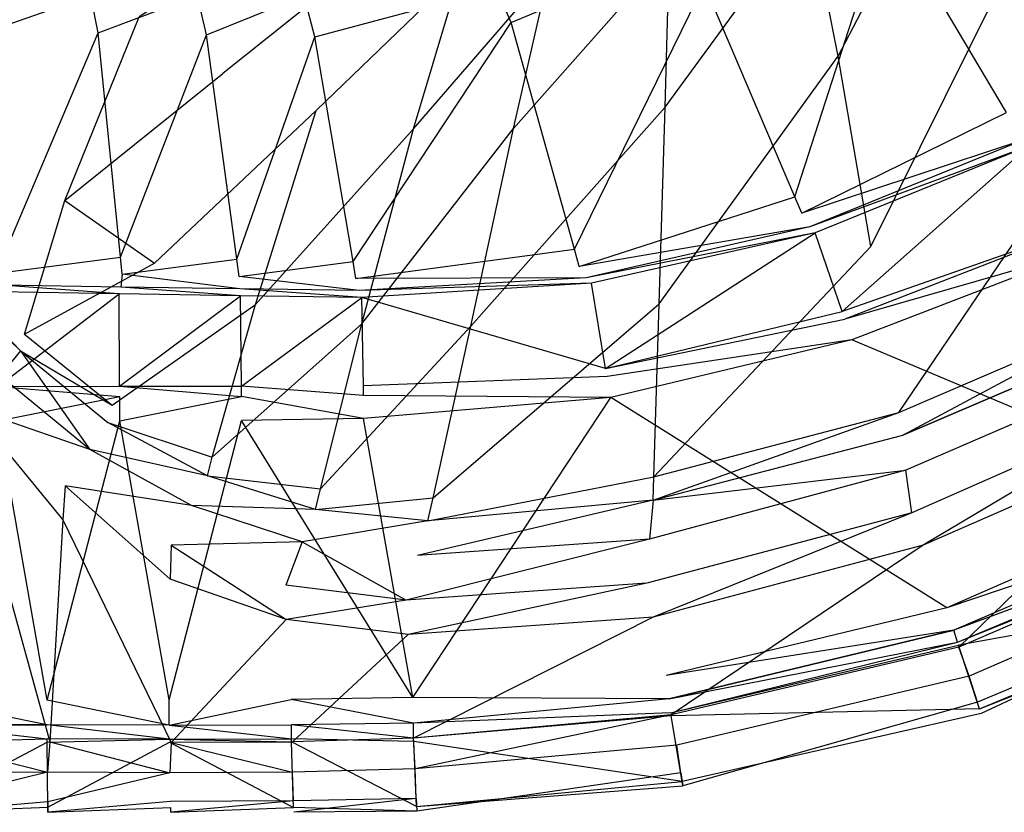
# Model space of a CAD drawing. Extents: x 0 to 0.32, y -0.32 to 0.
# Tile 4 of 15: x 0.108 to 0.198, y -0.32 to -0.247. Entities that reach past the tile are written whole.
import ezdxf

# ---------------------------------------------------------------- set-up
doc = ezdxf.new("R2010")
doc.units = 0
doc.layers.add('L0_WASCHTISCH_N_731946__0___REP', color=7, linetype='CONTINUOUS')

msp = doc.modelspace()

# ---------------------------------------------------------------- linework, layer by layer
at = {"layer": 'L0_WASCHTISCH_N_731946__0___REP', "color": 8}
for points, invisible_edges in [([(0.062541, -0.197098, 0.067735), (0.050386, -0.205173, 0.09098), (0.11168, -0.263893, 0.087337), (0.062541, -0.197098, 0.067735)], 14), ([(0.11168, -0.263893, 0.087337), (0.118502, -0.247042, 0.061779), (0.062541, -0.197098, 0.067735), (0.11168, -0.263893, 0.087337)], 14), ([(0.050386, -0.205173, 0.09098), (0.041642, -0.209881, 0.112275), (0.107973, -0.276147, 0.111842), (0.050386, -0.205173, 0.09098)], 14), ([(0.107973, -0.276147, 0.111842), (0.11168, -0.263893, 0.087337), (0.050386, -0.205173, 0.09098), (0.107973, -0.276147, 0.111842)], 14), ([(0.041642, -0.209881, 0.112275), (0.040592, -0.210424, 0.115241), (0.107611, -0.277672, 0.115252), (0.041642, -0.209881, 0.112275)], 14), ([(0.041642, -0.209881, 0.112275), (0.107611, -0.277672, 0.115252), (0.107973, -0.276147, 0.111842), (0.041642, -0.209881, 0.112275)], 14), ([(0.107611, -0.277672, 0.115252), (0.040592, -0.210424, 0.115241), (0.03786, -0.210779, 0.118271), (0.107611, -0.277672, 0.115252)], 14), ([(0.107611, -0.277672, 0.115252), (0.03786, -0.210779, 0.118271), (0.105719, -0.279979, 0.118256), (0.107611, -0.277672, 0.115252)], 14), ([(0.202703, -0.228193, 0.016936), (0.198019, -0.255816, 0.019087), (0.18708, -0.237331, 0.016364), (0.202703, -0.228193, 0.016936)], 13), ([(0.182584, -0.250656, 0.066053), (0.192695, -0.231249, 0.050308), (0.179953, -0.237159, 0.049956), (0.182584, -0.250656, 0.066053)], 14), ([(0.197637, -0.243809, 0.066354), (0.192695, -0.231249, 0.050308), (0.182584, -0.250656, 0.066053), (0.197637, -0.243809, 0.066354)], 14), ([(0.203956, -0.259975, 0.090809), (0.211585, -0.234915, 0.06644), (0.197637, -0.243809, 0.066354), (0.203956, -0.259975, 0.090809)], 14), ([(0.182584, -0.250656, 0.066053), (0.179953, -0.237159, 0.049956), (0.166714, -0.255313, 0.065704), (0.182584, -0.250656, 0.066053)], 14), ([(0.166714, -0.255313, 0.065704), (0.179953, -0.237159, 0.049956), (0.167102, -0.241126, 0.049613), (0.166714, -0.255313, 0.065704)], 14), ([(0.18708, -0.237331, 0.016364), (0.178623, -0.263555, 0.018041), (0.170306, -0.244045, 0.015461), (0.18708, -0.237331, 0.016364)], 13), ([(0.178623, -0.263555, 0.018041), (0.18708, -0.237331, 0.016364), (0.198019, -0.255816, 0.019087), (0.178623, -0.263555, 0.018041)], 14), ([(0.132655, -0.237787, 0.045546), (0.118502, -0.247042, 0.061779), (0.126157, -0.252224, 0.061573), (0.132655, -0.237787, 0.045546)], 14), ([(0.140115, -0.241097, 0.046377), (0.132655, -0.237787, 0.045546), (0.126157, -0.252224, 0.061573), (0.140115, -0.241097, 0.046377)], 14), ([(0.168542, -0.240839, 0.015001), (0.152595, -0.247564, 0.014175), (0.15125, -0.244422, 0.013759), (0.168542, -0.240839, 0.015001)], 13), ([(0.152595, -0.247564, 0.014175), (0.168542, -0.240839, 0.015001), (0.170306, -0.244045, 0.015461), (0.152595, -0.247564, 0.014175)], 14), ([(0.140115, -0.241097, 0.046377), (0.126157, -0.252224, 0.061573), (0.134717, -0.255629, 0.062358), (0.140115, -0.241097, 0.046377)], 14), ([(0.134717, -0.255629, 0.062358), (0.147981, -0.242861, 0.047988), (0.140115, -0.241097, 0.046377), (0.134717, -0.255629, 0.062358)], 14), ([(0.166714, -0.255313, 0.065704), (0.167102, -0.241126, 0.049613), (0.152832, -0.257294, 0.065146), (0.166714, -0.255313, 0.065704)], 14), ([(0.152832, -0.257294, 0.065146), (0.167102, -0.241126, 0.049613), (0.15612, -0.242888, 0.049004), (0.152832, -0.257294, 0.065146)], 14), ([(0.143643, -0.257306, 0.064114), (0.147981, -0.242861, 0.047988), (0.134717, -0.255629, 0.062358), (0.143643, -0.257306, 0.064114)], 14), ([(0.143643, -0.257306, 0.064114), (0.15612, -0.242888, 0.049004), (0.147981, -0.242861, 0.047988), (0.143643, -0.257306, 0.064114)], 14), ([(0.152832, -0.257294, 0.065146), (0.15612, -0.242888, 0.049004), (0.143643, -0.257306, 0.064114), (0.152832, -0.257294, 0.065146)], 14), ([(0.15125, -0.244422, 0.013759), (0.134609, -0.248878, 0.012658), (0.133613, -0.245069, 0.012211), (0.15125, -0.244422, 0.013759)], 13), ([(0.134609, -0.248878, 0.012658), (0.15125, -0.244422, 0.013759), (0.152595, -0.247564, 0.014175), (0.134609, -0.248878, 0.012658)], 14), ([(0.170306, -0.244045, 0.015461), (0.158405, -0.268354, 0.016645), (0.152595, -0.247564, 0.014175), (0.170306, -0.244045, 0.015461)], 13), ([(0.158405, -0.268354, 0.016645), (0.170306, -0.244045, 0.015461), (0.178623, -0.263555, 0.018041), (0.158405, -0.268354, 0.016645)], 14), ([(0.185575, -0.268113, 0.090713), (0.197637, -0.243809, 0.066354), (0.182584, -0.250656, 0.066053), (0.185575, -0.268113, 0.090713)], 14), ([(0.203956, -0.259975, 0.090809), (0.197637, -0.243809, 0.066354), (0.185575, -0.268113, 0.090713), (0.203956, -0.259975, 0.090809)], 14), ([(0.114056, -0.245082, 0.010429), (0.104778, -0.24832, 0.009886), (0.104278, -0.245088, 0.009538), (0.114056, -0.245082, 0.010429)], 13), ([(0.104778, -0.24832, 0.009886), (0.114056, -0.245082, 0.010429), (0.114721, -0.248506, 0.01081), (0.104778, -0.24832, 0.009886)], 14), ([(0.123835, -0.245075, 0.01132), (0.114721, -0.248506, 0.01081), (0.114056, -0.245082, 0.010429), (0.123835, -0.245075, 0.01132)], 13), ([(0.114721, -0.248506, 0.01081), (0.123835, -0.245075, 0.01132), (0.124665, -0.248692, 0.011734), (0.114721, -0.248506, 0.01081)], 14), ([(0.133613, -0.245069, 0.012211), (0.124665, -0.248692, 0.011734), (0.123835, -0.245075, 0.01132), (0.133613, -0.245069, 0.012211)], 13), ([(0.124665, -0.248692, 0.011734), (0.133613, -0.245069, 0.012211), (0.134609, -0.248878, 0.012658), (0.124665, -0.248692, 0.011734)], 14), ([(0.11168, -0.263893, 0.087337), (0.126157, -0.252224, 0.061573), (0.118502, -0.247042, 0.061779), (0.11168, -0.263893, 0.087337)], 14), ([(0.152595, -0.247564, 0.014175), (0.138107, -0.26947, 0.014899), (0.134609, -0.248878, 0.012658), (0.152595, -0.247564, 0.014175)], 13), ([(0.138107, -0.26947, 0.014899), (0.152595, -0.247564, 0.014175), (0.158405, -0.268354, 0.016645), (0.138107, -0.26947, 0.014899)], 14), ([(0.114721, -0.248506, 0.01081), (0.106118, -0.268871, 0.011926), (0.104778, -0.24832, 0.009886), (0.114721, -0.248506, 0.01081)], 13), ([(0.106118, -0.268871, 0.011926), (0.114721, -0.248506, 0.01081), (0.116781, -0.269071, 0.012917), (0.106118, -0.268871, 0.011926)], 14), ([(0.124665, -0.248692, 0.011734), (0.116781, -0.269071, 0.012917), (0.114721, -0.248506, 0.01081), (0.124665, -0.248692, 0.011734)], 13), ([(0.116781, -0.269071, 0.012917), (0.124665, -0.248692, 0.011734), (0.127444, -0.26927, 0.013908), (0.116781, -0.269071, 0.012917)], 14), ([(0.134609, -0.248878, 0.012658), (0.127444, -0.26927, 0.013908), (0.124665, -0.248692, 0.011734), (0.134609, -0.248878, 0.012658)], 13), ([(0.127444, -0.26927, 0.013908), (0.134609, -0.248878, 0.012658), (0.138107, -0.26947, 0.014899), (0.127444, -0.26927, 0.013908)], 14), ([(0.185575, -0.268113, 0.090713), (0.182584, -0.250656, 0.066053), (0.166173, -0.273358, 0.090629), (0.185575, -0.268113, 0.090713)], 14), ([(0.166173, -0.273358, 0.090629), (0.182584, -0.250656, 0.066053), (0.166714, -0.255313, 0.065704), (0.166173, -0.273358, 0.090629)], 14), ([(0.11168, -0.263893, 0.087337), (0.119904, -0.269627, 0.087253), (0.126157, -0.252224, 0.061573), (0.11168, -0.263893, 0.087337)], 14), ([(0.119904, -0.269627, 0.087253), (0.134717, -0.255629, 0.062358), (0.126157, -0.252224, 0.061573), (0.119904, -0.269627, 0.087253)], 14), ([(0.166173, -0.273358, 0.090629), (0.166714, -0.255313, 0.065704), (0.148912, -0.275423, 0.090147), (0.166173, -0.273358, 0.090629)], 14), ([(0.148912, -0.275423, 0.090147), (0.166714, -0.255313, 0.065704), (0.152832, -0.257294, 0.065146), (0.148912, -0.275423, 0.090147)], 14), ([(0.129155, -0.273418, 0.087973), (0.134717, -0.255629, 0.062358), (0.119904, -0.269627, 0.087253), (0.129155, -0.273418, 0.087973)], 14), ([(0.129155, -0.273418, 0.087973), (0.143643, -0.257306, 0.064114), (0.134717, -0.255629, 0.062358), (0.129155, -0.273418, 0.087973)], 14), ([(0.198019, -0.255816, 0.019087), (0.17926, -0.265049, 0.018238), (0.178623, -0.263555, 0.018041), (0.198019, -0.255816, 0.019087)], 13), ([(0.17926, -0.265049, 0.018238), (0.198019, -0.255816, 0.019087), (0.198856, -0.257231, 0.019296), (0.17926, -0.265049, 0.018238)], 14), ([(0.13892, -0.275206, 0.089386), (0.143643, -0.257306, 0.064114), (0.129155, -0.273418, 0.087973), (0.13892, -0.275206, 0.089386)], 14), ([(0.148912, -0.275423, 0.090147), (0.152832, -0.257294, 0.065146), (0.13892, -0.275206, 0.089386), (0.148912, -0.275423, 0.090147)], 14), ([(0.13892, -0.275206, 0.089386), (0.152832, -0.257294, 0.065146), (0.143643, -0.257306, 0.064114), (0.13892, -0.275206, 0.089386)], 14), ([(0.199609, -0.258324, 0.020475), (0.17926, -0.265049, 0.018238), (0.198856, -0.257231, 0.019296), (0.199609, -0.258324, 0.020475)], 14), ([(0.199609, -0.258324, 0.020475), (0.179983, -0.266313, 0.019465), (0.17926, -0.265049, 0.018238), (0.199609, -0.258324, 0.020475)], 14), ([(0.200073, -0.258882, 0.021937), (0.179983, -0.266313, 0.019465), (0.199609, -0.258324, 0.020475), (0.200073, -0.258882, 0.021937)], 14), ([(0.200073, -0.258882, 0.021937), (0.180473, -0.26686, 0.021155), (0.179983, -0.266313, 0.019465), (0.200073, -0.258882, 0.021937)], 14), ([(0.200073, -0.258882, 0.021937), (0.182969, -0.274081, 0.063176), (0.180473, -0.26686, 0.021155), (0.200073, -0.258882, 0.021937)], 13), ([(0.182969, -0.274081, 0.063176), (0.200073, -0.258882, 0.021937), (0.203573, -0.265554, 0.063241), (0.182969, -0.274081, 0.063176)], 14), ([(0.188159, -0.283333, 0.112531), (0.203956, -0.259975, 0.090809), (0.185575, -0.268113, 0.090713), (0.188159, -0.283333, 0.112531)], 14), ([(0.188159, -0.283333, 0.112531), (0.209493, -0.274166, 0.112372), (0.203956, -0.259975, 0.090809), (0.188159, -0.283333, 0.112531)], 14), ([(0.178623, -0.263555, 0.018041), (0.15885, -0.269946, 0.016835), (0.158405, -0.268354, 0.016645), (0.178623, -0.263555, 0.018041)], 13), ([(0.15885, -0.269946, 0.016835), (0.178623, -0.263555, 0.018041), (0.17926, -0.265049, 0.018238), (0.15885, -0.269946, 0.016835)], 14), ([(0.107973, -0.276147, 0.111842), (0.119904, -0.269627, 0.087253), (0.11168, -0.263893, 0.087337), (0.107973, -0.276147, 0.111842)], 14), ([(0.179983, -0.266313, 0.019465), (0.15885, -0.269946, 0.016835), (0.17926, -0.265049, 0.018238), (0.179983, -0.266313, 0.019465)], 14), ([(0.179983, -0.266313, 0.019465), (0.159469, -0.270982, 0.018051), (0.15885, -0.269946, 0.016835), (0.179983, -0.266313, 0.019465)], 14), ([(0.180473, -0.26686, 0.021155), (0.159469, -0.270982, 0.018051), (0.179983, -0.266313, 0.019465), (0.180473, -0.26686, 0.021155)], 14), ([(0.20415, -0.266634, 0.065596), (0.182969, -0.274081, 0.063176), (0.203573, -0.265554, 0.063241), (0.20415, -0.266634, 0.065596)], 14), ([(0.180473, -0.26686, 0.021155), (0.159975, -0.271483, 0.01953), (0.159469, -0.270982, 0.018051), (0.180473, -0.26686, 0.021155)], 14), ([(0.180473, -0.26686, 0.021155), (0.161246, -0.279306, 0.063216), (0.159975, -0.271483, 0.01953), (0.180473, -0.26686, 0.021155)], 13), ([(0.161246, -0.279306, 0.063216), (0.180473, -0.26686, 0.021155), (0.182969, -0.274081, 0.063176), (0.161246, -0.279306, 0.063216)], 14), ([(0.20415, -0.266634, 0.065596), (0.183215, -0.274769, 0.065144), (0.182969, -0.274081, 0.063176), (0.20415, -0.266634, 0.065596)], 14), ([(0.205119, -0.268472, 0.066144), (0.183215, -0.274769, 0.065144), (0.20415, -0.266634, 0.065596), (0.205119, -0.268472, 0.066144)], 14), ([(0.165694, -0.289226, 0.112582), (0.188159, -0.283333, 0.112531), (0.185575, -0.268113, 0.090713), (0.165694, -0.289226, 0.112582)], 14), ([(0.165694, -0.289226, 0.112582), (0.185575, -0.268113, 0.090713), (0.166173, -0.273358, 0.090629), (0.165694, -0.289226, 0.112582)], 14), ([(0.116781, -0.269071, 0.012917), (0.106221, -0.270445, 0.012082), (0.106118, -0.268871, 0.011926), (0.116781, -0.269071, 0.012917)], 13), ([(0.158405, -0.268354, 0.016645), (0.138375, -0.271046, 0.01507), (0.138107, -0.26947, 0.014899), (0.158405, -0.268354, 0.016645)], 13), ([(0.138375, -0.271046, 0.01507), (0.158405, -0.268354, 0.016645), (0.15885, -0.269946, 0.016835), (0.138375, -0.271046, 0.01507)], 14), ([(0.205119, -0.268472, 0.066144), (0.183861, -0.276667, 0.066185), (0.183215, -0.274769, 0.065144), (0.205119, -0.268472, 0.066144)], 14), ([(0.216813, -0.290588, 0.066193), (0.183861, -0.276667, 0.066185), (0.205119, -0.268472, 0.066144), (0.216813, -0.290588, 0.066193)], 14), ([(0.106221, -0.270445, 0.012082), (0.116781, -0.269071, 0.012917), (0.116939, -0.270645, 0.013078), (0.106221, -0.270445, 0.012082)], 14), ([(0.107973, -0.276147, 0.111842), (0.116009, -0.282669, 0.11176), (0.119904, -0.269627, 0.087253), (0.107973, -0.276147, 0.111842)], 14), ([(0.116009, -0.282669, 0.11176), (0.129155, -0.273418, 0.087973), (0.119904, -0.269627, 0.087253), (0.116009, -0.282669, 0.11176)], 14), ([(0.127444, -0.26927, 0.013908), (0.116939, -0.270645, 0.013078), (0.116781, -0.269071, 0.012917), (0.127444, -0.26927, 0.013908)], 13), ([(0.116939, -0.270645, 0.013078), (0.127444, -0.26927, 0.013908), (0.127657, -0.270846, 0.014074), (0.116939, -0.270645, 0.013078)], 14), ([(0.138107, -0.26947, 0.014899), (0.127657, -0.270846, 0.014074), (0.127444, -0.26927, 0.013908), (0.138107, -0.26947, 0.014899)], 13), ([(0.127657, -0.270846, 0.014074), (0.138107, -0.26947, 0.014899), (0.138375, -0.271046, 0.01507), (0.127657, -0.270846, 0.014074)], 14), ([(0.159469, -0.270982, 0.018051), (0.138375, -0.271046, 0.01507), (0.15885, -0.269946, 0.016835), (0.159469, -0.270982, 0.018051)], 14), ([(0.116815, -0.27182, 0.014088), (0.105897, -0.271648, 0.013046), (0.106221, -0.270445, 0.012082), (0.116815, -0.27182, 0.014088)], 14), ([(0.116939, -0.270645, 0.013078), (0.116815, -0.27182, 0.014088), (0.106221, -0.270445, 0.012082), (0.116939, -0.270645, 0.013078)], 14), ([(0.127734, -0.271992, 0.01513), (0.116815, -0.27182, 0.014088), (0.116939, -0.270645, 0.013078), (0.127734, -0.271992, 0.01513)], 14), ([(0.127734, -0.271992, 0.01513), (0.116939, -0.270645, 0.013078), (0.127657, -0.270846, 0.014074), (0.127734, -0.271992, 0.01513)], 14), ([(0.138655, -0.272149, 0.016153), (0.127734, -0.271992, 0.01513), (0.127657, -0.270846, 0.014074), (0.138655, -0.272149, 0.016153)], 14), ([(0.138655, -0.272149, 0.016153), (0.127657, -0.270846, 0.014074), (0.138375, -0.271046, 0.01507), (0.138655, -0.272149, 0.016153)], 14), ([(0.116662, -0.272443, 0.015508), (0.105537, -0.272265, 0.014493), (0.105897, -0.271648, 0.013046), (0.116662, -0.272443, 0.015508)], 14), ([(0.116662, -0.272443, 0.015508), (0.105897, -0.271648, 0.013046), (0.116815, -0.27182, 0.014088), (0.116662, -0.272443, 0.015508)], 14), ([(0.159469, -0.270982, 0.018051), (0.138655, -0.272149, 0.016153), (0.138375, -0.271046, 0.01507), (0.159469, -0.270982, 0.018051)], 14), ([(0.159975, -0.271483, 0.01953), (0.138655, -0.272149, 0.016153), (0.159469, -0.270982, 0.018051), (0.159975, -0.271483, 0.01953)], 14), ([(0.159975, -0.271483, 0.01953), (0.138918, -0.272788, 0.017484), (0.138655, -0.272149, 0.016153), (0.159975, -0.271483, 0.01953)], 14), ([(0.161246, -0.279306, 0.063216), (0.138918, -0.272788, 0.017484), (0.159975, -0.271483, 0.01953), (0.161246, -0.279306, 0.063216)], 14), ([(0.116662, -0.272443, 0.015508), (0.105528, -0.28095, 0.063436), (0.105537, -0.272265, 0.014493), (0.116662, -0.272443, 0.015508)], 13), ([(0.105528, -0.28095, 0.063436), (0.116662, -0.272443, 0.015508), (0.116704, -0.280928, 0.063408), (0.105528, -0.28095, 0.063436)], 14), ([(0.127787, -0.272621, 0.016524), (0.116662, -0.272443, 0.015508), (0.116815, -0.27182, 0.014088), (0.127787, -0.272621, 0.016524)], 14), ([(0.127787, -0.272621, 0.016524), (0.116704, -0.280928, 0.063408), (0.116662, -0.272443, 0.015508), (0.127787, -0.272621, 0.016524)], 13), ([(0.116704, -0.280928, 0.063408), (0.127787, -0.272621, 0.016524), (0.127881, -0.280907, 0.063379), (0.116704, -0.280928, 0.063408)], 14), ([(0.127787, -0.272621, 0.016524), (0.116815, -0.27182, 0.014088), (0.127734, -0.271992, 0.01513), (0.127787, -0.272621, 0.016524)], 14), ([(0.138918, -0.272788, 0.017484), (0.127787, -0.272621, 0.016524), (0.127734, -0.271992, 0.01513), (0.138918, -0.272788, 0.017484)], 14), ([(0.138918, -0.272788, 0.017484), (0.127734, -0.271992, 0.01513), (0.138655, -0.272149, 0.016153), (0.138918, -0.272788, 0.017484)], 14), ([(0.138918, -0.272788, 0.017484), (0.127881, -0.280907, 0.063379), (0.127787, -0.272621, 0.016524), (0.138918, -0.272788, 0.017484)], 13), ([(0.125198, -0.287429, 0.111872), (0.129155, -0.273418, 0.087973), (0.116009, -0.282669, 0.11176), (0.125198, -0.287429, 0.111872)], 14), ([(0.125198, -0.287429, 0.111872), (0.13892, -0.275206, 0.089386), (0.129155, -0.273418, 0.087973), (0.125198, -0.287429, 0.111872)], 14), ([(0.127881, -0.280907, 0.063379), (0.138918, -0.272788, 0.017484), (0.139057, -0.28088, 0.063319), (0.127881, -0.280907, 0.063379)], 14), ([(0.139057, -0.28088, 0.063319), (0.138918, -0.272788, 0.017484), (0.161246, -0.279306, 0.063216), (0.139057, -0.28088, 0.063319)], 14), ([(0.165694, -0.289226, 0.112582), (0.166173, -0.273358, 0.090629), (0.145447, -0.29115, 0.112319), (0.165694, -0.289226, 0.112582)], 14), ([(0.145447, -0.29115, 0.112319), (0.166173, -0.273358, 0.090629), (0.148912, -0.275423, 0.090147), (0.145447, -0.29115, 0.112319)], 14), ([(0.183215, -0.274769, 0.065144), (0.161246, -0.279306, 0.063216), (0.182969, -0.274081, 0.063176), (0.183215, -0.274769, 0.065144)], 13), ([(0.188511, -0.285404, 0.115498), (0.209493, -0.274166, 0.112372), (0.188159, -0.283333, 0.112531), (0.188511, -0.285404, 0.115498)], 14), ([(0.188511, -0.285404, 0.115498), (0.210246, -0.276096, 0.115306), (0.209493, -0.274166, 0.112372), (0.188511, -0.285404, 0.115498)], 14), ([(0.135132, -0.290323, 0.112104), (0.13892, -0.275206, 0.089386), (0.125198, -0.287429, 0.111872), (0.135132, -0.290323, 0.112104)], 14), ([(0.135132, -0.290323, 0.112104), (0.148912, -0.275423, 0.090147), (0.13892, -0.275206, 0.089386), (0.135132, -0.290323, 0.112104)], 14), ([(0.161246, -0.279306, 0.063216), (0.183215, -0.274769, 0.065144), (0.161417, -0.280018, 0.065179), (0.161246, -0.279306, 0.063216)], 14), ([(0.183861, -0.276667, 0.066185), (0.161417, -0.280018, 0.065179), (0.183215, -0.274769, 0.065144), (0.183861, -0.276667, 0.066185)], 14), ([(0.107611, -0.277672, 0.115252), (0.116009, -0.282669, 0.11176), (0.107973, -0.276147, 0.111842), (0.107611, -0.277672, 0.115252)], 14), ([(0.145447, -0.29115, 0.112319), (0.148912, -0.275423, 0.090147), (0.135132, -0.290323, 0.112104), (0.145447, -0.29115, 0.112319)], 14), ([(0.210246, -0.276096, 0.115306), (0.188511, -0.285404, 0.115498), (0.188806, -0.288623, 0.118073), (0.210246, -0.276096, 0.115306)], 14), ([(0.211123, -0.278912, 0.117905), (0.210246, -0.276096, 0.115306), (0.188806, -0.288623, 0.118073), (0.211123, -0.278912, 0.117905)], 14), ([(0.183861, -0.276667, 0.066185), (0.161739, -0.281943, 0.06623), (0.161417, -0.280018, 0.065179), (0.183861, -0.276667, 0.066185)], 14), ([(0.192567, -0.301244, 0.066355), (0.161739, -0.281943, 0.06623), (0.183861, -0.276667, 0.066185), (0.192567, -0.301244, 0.066355)], 14), ([(0.216813, -0.290588, 0.066193), (0.192567, -0.301244, 0.066355), (0.183861, -0.276667, 0.066185), (0.216813, -0.290588, 0.066193)], 14), ([(0.113968, -0.286723, 0.11818), (0.107611, -0.277672, 0.115252), (0.105719, -0.279979, 0.118256), (0.113968, -0.286723, 0.11818)], 13), ([(0.107611, -0.277672, 0.115252), (0.113968, -0.286723, 0.11818), (0.115622, -0.284251, 0.115203), (0.107611, -0.277672, 0.115252)], 14), ([(0.107611, -0.277672, 0.115252), (0.115622, -0.284251, 0.115203), (0.116009, -0.282669, 0.11176), (0.107611, -0.277672, 0.115252)], 14), ([(0.211123, -0.278912, 0.117905), (0.188806, -0.288623, 0.118073), (0.18936, -0.292523, 0.118512), (0.211123, -0.278912, 0.117905)], 14), ([(0.212371, -0.282394, 0.118472), (0.211123, -0.278912, 0.117905), (0.18936, -0.292523, 0.118512), (0.212371, -0.282394, 0.118472)], 14), ([(0.161417, -0.280018, 0.065179), (0.139057, -0.28088, 0.063319), (0.161246, -0.279306, 0.063216), (0.161417, -0.280018, 0.065179)], 14), ([(0.113968, -0.286723, 0.11818), (0.105719, -0.279979, 0.118256), (0.103111, -0.282987, 0.118813), (0.113968, -0.286723, 0.11818)], 14), ([(0.139059, -0.281785, 0.065317), (0.139057, -0.28088, 0.063319), (0.161417, -0.280018, 0.065179), (0.139059, -0.281785, 0.065317)], 14), ([(0.161739, -0.281943, 0.06623), (0.139059, -0.281785, 0.065317), (0.161417, -0.280018, 0.065179), (0.161739, -0.281943, 0.06623)], 14), ([(0.116707, -0.281865, 0.065436), (0.105528, -0.28095, 0.063436), (0.116704, -0.280928, 0.063408), (0.116707, -0.281865, 0.065436)], 13), ([(0.105528, -0.28095, 0.063436), (0.116707, -0.281865, 0.065436), (0.105531, -0.281863, 0.065447), (0.105528, -0.28095, 0.063436)], 14), ([(0.127884, -0.281848, 0.065404), (0.116704, -0.280928, 0.063408), (0.127881, -0.280907, 0.063379), (0.127884, -0.281848, 0.065404)], 13), ([(0.116704, -0.280928, 0.063408), (0.127884, -0.281848, 0.065404), (0.116707, -0.281865, 0.065436), (0.116704, -0.280928, 0.063408)], 14), ([(0.139059, -0.281785, 0.065317), (0.127881, -0.280907, 0.063379), (0.139057, -0.28088, 0.063319), (0.139059, -0.281785, 0.065317)], 14), ([(0.127884, -0.281848, 0.065404), (0.127881, -0.280907, 0.063379), (0.139059, -0.281785, 0.065317), (0.127884, -0.281848, 0.065404)], 14), ([(0.116707, -0.281865, 0.065436), (0.105533, -0.284104, 0.066383), (0.105531, -0.281863, 0.065447), (0.116707, -0.281865, 0.065436)], 13), ([(0.105533, -0.284104, 0.066383), (0.116707, -0.281865, 0.065436), (0.11671, -0.284086, 0.066354), (0.105533, -0.284104, 0.066383)], 14), ([(0.127884, -0.281848, 0.065404), (0.11671, -0.284086, 0.066354), (0.116707, -0.281865, 0.065436), (0.127884, -0.281848, 0.065404)], 13), ([(0.11671, -0.284086, 0.066354), (0.127884, -0.281848, 0.065404), (0.127886, -0.284067, 0.066325), (0.11671, -0.284086, 0.066354)], 14), ([(0.139061, -0.283869, 0.066296), (0.127884, -0.281848, 0.065404), (0.139059, -0.281785, 0.065317), (0.139061, -0.283869, 0.066296)], 14), ([(0.139061, -0.283869, 0.066296), (0.127886, -0.284067, 0.066325), (0.127884, -0.281848, 0.065404), (0.139061, -0.283869, 0.066296)], 14), ([(0.161739, -0.281943, 0.06623), (0.139061, -0.283869, 0.066296), (0.139059, -0.281785, 0.065317), (0.161739, -0.281943, 0.06623)], 14), ([(0.161739, -0.281943, 0.06623), (0.143592, -0.309465, 0.066381), (0.139061, -0.283869, 0.066296), (0.161739, -0.281943, 0.06623)], 13), ([(0.143592, -0.309465, 0.066381), (0.161739, -0.281943, 0.06623), (0.166805, -0.307449, 0.066324), (0.143592, -0.309465, 0.066381)], 14), ([(0.192567, -0.301244, 0.066355), (0.166805, -0.307449, 0.066324), (0.161739, -0.281943, 0.06623), (0.192567, -0.301244, 0.066355)], 14), ([(0.190402, -0.295504, 0.118499), (0.212371, -0.282394, 0.118472), (0.18936, -0.292523, 0.118512), (0.190402, -0.295504, 0.118499)], 13), ([(0.212371, -0.282394, 0.118472), (0.190402, -0.295504, 0.118499), (0.213847, -0.285186, 0.118459), (0.212371, -0.282394, 0.118472)], 14), ([(0.111481, -0.29318, 0.118753), (0.103111, -0.282987, 0.118813), (0.10271, -0.286121, 0.118804), (0.111481, -0.29318, 0.118753)], 13), ([(0.103111, -0.282987, 0.118813), (0.111481, -0.29318, 0.118753), (0.111713, -0.290054, 0.118763), (0.103111, -0.282987, 0.118813)], 14), ([(0.113968, -0.286723, 0.11818), (0.103111, -0.282987, 0.118813), (0.111713, -0.290054, 0.118763), (0.113968, -0.286723, 0.11818)], 14), ([(0.115622, -0.284251, 0.115203), (0.125198, -0.287429, 0.111872), (0.116009, -0.282669, 0.11176), (0.115622, -0.284251, 0.115203)], 14), ([(0.165628, -0.291383, 0.115569), (0.188511, -0.285404, 0.115498), (0.188159, -0.283333, 0.112531), (0.165628, -0.291383, 0.115569)], 14), ([(0.165628, -0.291383, 0.115569), (0.188159, -0.283333, 0.112531), (0.165694, -0.289226, 0.112582), (0.165628, -0.291383, 0.115569)], 14), ([(0.098887, -0.309718, 0.066564), (0.105533, -0.284104, 0.066383), (0.110064, -0.3097, 0.066525), (0.098887, -0.309718, 0.066564)], 14), ([(0.11671, -0.284086, 0.066354), (0.110064, -0.3097, 0.066525), (0.105533, -0.284104, 0.066383), (0.11671, -0.284086, 0.066354)], 13), ([(0.110064, -0.3097, 0.066525), (0.11671, -0.284086, 0.066354), (0.121241, -0.309681, 0.066485), (0.110064, -0.3097, 0.066525)], 14), ([(0.124758, -0.289151, 0.115234), (0.115622, -0.284251, 0.115203), (0.113968, -0.286723, 0.11818), (0.124758, -0.289151, 0.115234)], 14), ([(0.124758, -0.289151, 0.115234), (0.125198, -0.287429, 0.111872), (0.115622, -0.284251, 0.115203), (0.124758, -0.289151, 0.115234)], 14), ([(0.127886, -0.284067, 0.066325), (0.121241, -0.309681, 0.066485), (0.11671, -0.284086, 0.066354), (0.127886, -0.284067, 0.066325)], 13), ([(0.121241, -0.309681, 0.066485), (0.127886, -0.284067, 0.066325), (0.132417, -0.309663, 0.066446), (0.121241, -0.309681, 0.066485)], 14), ([(0.143592, -0.309465, 0.066381), (0.127886, -0.284067, 0.066325), (0.139061, -0.283869, 0.066296), (0.143592, -0.309465, 0.066381)], 14), ([(0.143592, -0.309465, 0.066381), (0.132417, -0.309663, 0.066446), (0.127886, -0.284067, 0.066325), (0.143592, -0.309465, 0.066381)], 14), ([(0.19367, -0.304851, 0.118459), (0.213847, -0.285186, 0.118459), (0.190402, -0.295504, 0.118499), (0.19367, -0.304851, 0.118459)], 13), ([(0.213847, -0.285186, 0.118459), (0.19367, -0.304851, 0.118459), (0.21856, -0.294102, 0.118415), (0.213847, -0.285186, 0.118459)], 14), ([(0.110314, -0.313521, 0.118688), (0.10271, -0.286121, 0.118804), (0.099201, -0.313552, 0.118722), (0.110314, -0.313521, 0.118688)], 13), ([(0.10271, -0.286121, 0.118804), (0.110314, -0.313521, 0.118688), (0.111481, -0.29318, 0.118753), (0.10271, -0.286121, 0.118804)], 14), ([(0.165628, -0.291383, 0.115569), (0.188806, -0.288623, 0.118073), (0.188511, -0.285404, 0.115498), (0.165628, -0.291383, 0.115569)], 14), ([(0.123305, -0.291856, 0.118219), (0.113968, -0.286723, 0.11818), (0.111713, -0.290054, 0.118763), (0.123305, -0.291856, 0.118219)], 14), ([(0.124758, -0.289151, 0.115234), (0.113968, -0.286723, 0.11818), (0.123305, -0.291856, 0.118219), (0.124758, -0.289151, 0.115234)], 14), ([(0.124758, -0.289151, 0.115234), (0.135132, -0.290323, 0.112104), (0.125198, -0.287429, 0.111872), (0.124758, -0.289151, 0.115234)], 14), ([(0.18936, -0.292523, 0.118512), (0.188806, -0.288623, 0.118073), (0.165053, -0.298984, 0.118568), (0.18936, -0.292523, 0.118512)], 14), ([(0.188806, -0.288623, 0.118073), (0.165293, -0.294935, 0.118286), (0.165053, -0.298984, 0.118568), (0.188806, -0.288623, 0.118073)], 14), ([(0.188806, -0.288623, 0.118073), (0.165628, -0.291383, 0.115569), (0.165293, -0.294935, 0.118286), (0.188806, -0.288623, 0.118073)], 13), ([(0.13466, -0.292217, 0.115297), (0.124758, -0.289151, 0.115234), (0.123305, -0.291856, 0.118219), (0.13466, -0.292217, 0.115297)], 14), ([(0.13466, -0.292217, 0.115297), (0.135132, -0.290323, 0.112104), (0.124758, -0.289151, 0.115234), (0.13466, -0.292217, 0.115297)], 14), ([(0.165628, -0.291383, 0.115569), (0.165694, -0.289226, 0.112582), (0.144974, -0.293253, 0.115361), (0.165628, -0.291383, 0.115569)], 14), ([(0.144974, -0.293253, 0.115361), (0.165694, -0.289226, 0.112582), (0.145447, -0.29115, 0.112319), (0.144974, -0.293253, 0.115361)], 14), ([(0.121333, -0.298626, 0.118705), (0.111713, -0.290054, 0.118763), (0.111481, -0.29318, 0.118753), (0.121333, -0.298626, 0.118705)], 13), ([(0.111713, -0.290054, 0.118763), (0.121333, -0.298626, 0.118705), (0.121422, -0.295501, 0.118715), (0.111713, -0.290054, 0.118763)], 14), ([(0.123305, -0.291856, 0.118219), (0.111713, -0.290054, 0.118763), (0.121422, -0.295501, 0.118715), (0.123305, -0.291856, 0.118219)], 14), ([(0.13466, -0.292217, 0.115297), (0.145447, -0.29115, 0.112319), (0.135132, -0.290323, 0.112104), (0.13466, -0.292217, 0.115297)], 14), ([(0.217848, -0.29264, 0.06735), (0.192567, -0.301244, 0.066355), (0.216813, -0.290588, 0.066193), (0.217848, -0.29264, 0.06735)], 14), ([(0.144974, -0.293253, 0.115361), (0.145447, -0.29115, 0.112319), (0.13466, -0.292217, 0.115297), (0.144974, -0.293253, 0.115361)], 14), ([(0.165628, -0.291383, 0.115569), (0.144009, -0.296441, 0.118201), (0.165293, -0.294935, 0.118286), (0.165628, -0.291383, 0.115569)], 14), ([(0.165628, -0.291383, 0.115569), (0.144974, -0.293253, 0.115361), (0.144009, -0.296441, 0.118201), (0.165628, -0.291383, 0.115569)], 14), ([(0.133429, -0.295178, 0.118226), (0.123305, -0.291856, 0.118219), (0.121422, -0.295501, 0.118715), (0.133429, -0.295178, 0.118226)], 14), ([(0.13466, -0.292217, 0.115297), (0.123305, -0.291856, 0.118219), (0.133429, -0.295178, 0.118226), (0.13466, -0.292217, 0.115297)], 14), ([(0.144974, -0.293253, 0.115361), (0.13466, -0.292217, 0.115297), (0.133429, -0.295178, 0.118226), (0.144974, -0.293253, 0.115361)], 14), ([(0.165626, -0.302089, 0.118556), (0.18936, -0.292523, 0.118512), (0.165053, -0.298984, 0.118568), (0.165626, -0.302089, 0.118556)], 13), ([(0.18936, -0.292523, 0.118512), (0.165626, -0.302089, 0.118556), (0.190402, -0.295504, 0.118499), (0.18936, -0.292523, 0.118512)], 14), ([(0.121427, -0.3136, 0.118647), (0.111481, -0.29318, 0.118753), (0.110314, -0.313521, 0.118688), (0.121427, -0.3136, 0.118647)], 13), ([(0.111481, -0.29318, 0.118753), (0.121427, -0.3136, 0.118647), (0.121333, -0.298626, 0.118705), (0.111481, -0.29318, 0.118753)], 14), ([(0.144974, -0.293253, 0.115361), (0.133429, -0.295178, 0.118226), (0.144009, -0.296441, 0.118201), (0.144974, -0.293253, 0.115361)], 14), ([(0.217848, -0.29264, 0.06735), (0.193203, -0.30329, 0.067633), (0.192567, -0.301244, 0.066355), (0.217848, -0.29264, 0.06735)], 14), ([(0.218521, -0.29397, 0.069699), (0.193203, -0.30329, 0.067633), (0.217848, -0.29264, 0.06735), (0.218521, -0.29397, 0.069699)], 14), ([(0.193531, -0.304398, 0.069795), (0.193203, -0.30329, 0.067633), (0.218521, -0.29397, 0.069699), (0.193531, -0.304398, 0.069795)], 14), ([(0.218651, -0.294221, 0.071447), (0.193531, -0.304398, 0.069795), (0.218521, -0.29397, 0.069699), (0.218651, -0.294221, 0.071447)], 13), ([(0.193531, -0.304398, 0.069795), (0.218651, -0.294221, 0.071447), (0.193621, -0.304666, 0.071546), (0.193531, -0.304398, 0.069795)], 14), ([(0.221446, -0.299659, 0.109559), (0.193621, -0.304666, 0.071546), (0.218651, -0.294221, 0.071447), (0.221446, -0.299659, 0.109559)], 14), ([(0.21856, -0.294102, 0.118415), (0.19367, -0.304851, 0.118459), (0.194597, -0.307504, 0.117898), (0.21856, -0.294102, 0.118415)], 14), ([(0.219873, -0.296588, 0.117971), (0.21856, -0.294102, 0.118415), (0.194597, -0.307504, 0.117898), (0.219873, -0.296588, 0.117971)], 14), ([(0.133429, -0.295178, 0.118226), (0.121422, -0.295501, 0.118715), (0.131933, -0.299165, 0.118671), (0.133429, -0.295178, 0.118226)], 14), ([(0.142981, -0.300534, 0.118632), (0.133429, -0.295178, 0.118226), (0.131933, -0.299165, 0.118671), (0.142981, -0.300534, 0.118632)], 13), ([(0.133429, -0.295178, 0.118226), (0.142981, -0.300534, 0.118632), (0.144009, -0.296441, 0.118201), (0.133429, -0.295178, 0.118226)], 14), ([(0.165293, -0.294935, 0.118286), (0.142981, -0.300534, 0.118632), (0.165053, -0.298984, 0.118568), (0.165293, -0.294935, 0.118286)], 14), ([(0.165293, -0.294935, 0.118286), (0.144009, -0.296441, 0.118201), (0.142981, -0.300534, 0.118632), (0.165293, -0.294935, 0.118286)], 14), ([(0.131975, -0.302303, 0.11866), (0.121422, -0.295501, 0.118715), (0.121333, -0.298626, 0.118705), (0.131975, -0.302303, 0.11866)], 13), ([(0.121422, -0.295501, 0.118715), (0.131975, -0.302303, 0.11866), (0.131933, -0.299165, 0.118671), (0.121422, -0.295501, 0.118715)], 14), ([(0.167282, -0.311073, 0.118522), (0.190402, -0.295504, 0.118499), (0.165626, -0.302089, 0.118556), (0.167282, -0.311073, 0.118522)], 13), ([(0.190402, -0.295504, 0.118499), (0.167282, -0.311073, 0.118522), (0.19367, -0.304851, 0.118459), (0.190402, -0.295504, 0.118499)], 14), ([(0.219873, -0.296588, 0.117971), (0.194597, -0.307504, 0.117898), (0.19538, -0.309898, 0.115825), (0.219873, -0.296588, 0.117971)], 14), ([(0.221122, -0.299006, 0.115902), (0.219873, -0.296588, 0.117971), (0.19538, -0.309898, 0.115825), (0.221122, -0.299006, 0.115902)], 14), ([(0.121427, -0.3136, 0.118647), (0.131975, -0.302303, 0.11866), (0.121333, -0.298626, 0.118705), (0.121427, -0.3136, 0.118647)], 13), ([(0.131975, -0.302303, 0.11866), (0.142981, -0.300534, 0.118632), (0.131933, -0.299165, 0.118671), (0.131975, -0.302303, 0.11866)], 13), ([(0.143147, -0.303687, 0.118621), (0.165053, -0.298984, 0.118568), (0.142981, -0.300534, 0.118632), (0.143147, -0.303687, 0.118621)], 13), ([(0.165053, -0.298984, 0.118568), (0.143147, -0.303687, 0.118621), (0.165626, -0.302089, 0.118556), (0.165053, -0.298984, 0.118568)], 14), ([(0.195558, -0.310517, 0.10972), (0.193621, -0.304666, 0.071546), (0.221446, -0.299659, 0.109559), (0.195558, -0.310517, 0.10972)], 14), ([(0.221122, -0.299006, 0.115902), (0.19538, -0.309898, 0.115825), (0.195699, -0.310937, 0.112575), (0.221122, -0.299006, 0.115902)], 14), ([(0.221656, -0.30006, 0.112571), (0.195558, -0.310517, 0.10972), (0.221446, -0.299659, 0.109559), (0.221656, -0.30006, 0.112571)], 13), ([(0.221122, -0.299006, 0.115902), (0.195699, -0.310937, 0.112575), (0.221656, -0.30006, 0.112571), (0.221122, -0.299006, 0.115902)], 14), ([(0.142981, -0.300534, 0.118632), (0.131975, -0.302303, 0.11866), (0.143147, -0.303687, 0.118621), (0.142981, -0.300534, 0.118632)], 14), ([(0.195558, -0.310517, 0.10972), (0.221656, -0.30006, 0.112571), (0.195699, -0.310937, 0.112575), (0.195558, -0.310517, 0.10972)], 14), ([(0.193203, -0.30329, 0.067633), (0.166805, -0.307449, 0.066324), (0.192567, -0.301244, 0.066355), (0.193203, -0.30329, 0.067633)], 14), ([(0.131975, -0.302303, 0.11866), (0.121427, -0.3136, 0.118647), (0.132539, -0.313547, 0.118615), (0.131975, -0.302303, 0.11866)], 14), ([(0.132539, -0.313547, 0.118615), (0.143147, -0.303687, 0.118621), (0.131975, -0.302303, 0.11866), (0.132539, -0.313547, 0.118615)], 13), ([(0.143647, -0.313214, 0.118588), (0.165626, -0.302089, 0.118556), (0.143147, -0.303687, 0.118621), (0.143647, -0.313214, 0.118588)], 13), ([(0.165626, -0.302089, 0.118556), (0.143647, -0.313214, 0.118588), (0.167282, -0.311073, 0.118522), (0.165626, -0.302089, 0.118556)], 14), ([(0.193203, -0.30329, 0.067633), (0.167092, -0.309603, 0.067711), (0.166805, -0.307449, 0.066324), (0.193203, -0.30329, 0.067633)], 14), ([(0.193531, -0.304398, 0.069795), (0.167092, -0.309603, 0.067711), (0.193203, -0.30329, 0.067633), (0.193531, -0.304398, 0.069795)], 13), ([(0.143147, -0.303687, 0.118621), (0.132539, -0.313547, 0.118615), (0.143647, -0.313214, 0.118588), (0.143147, -0.303687, 0.118621)], 14), ([(0.167092, -0.309603, 0.067711), (0.193531, -0.304398, 0.069795), (0.167232, -0.310873, 0.070045), (0.167092, -0.309603, 0.067711)], 14), ([(0.193621, -0.304666, 0.071546), (0.167232, -0.310873, 0.070045), (0.193531, -0.304398, 0.069795), (0.193621, -0.304666, 0.071546)], 13), ([(0.167232, -0.310873, 0.070045), (0.193621, -0.304666, 0.071546), (0.167278, -0.31115, 0.071789), (0.167232, -0.310873, 0.070045)], 14), ([(0.195558, -0.310517, 0.10972), (0.167278, -0.31115, 0.071789), (0.193621, -0.304666, 0.071546), (0.195558, -0.310517, 0.10972)], 14), ([(0.19367, -0.304851, 0.118459), (0.167282, -0.311073, 0.118522), (0.16779, -0.313839, 0.118076), (0.19367, -0.304851, 0.118459)], 14), ([(0.194597, -0.307504, 0.117898), (0.19367, -0.304851, 0.118459), (0.16779, -0.313839, 0.118076), (0.194597, -0.307504, 0.117898)], 14), ([(0.167092, -0.309603, 0.067711), (0.143592, -0.309465, 0.066381), (0.166805, -0.307449, 0.066324), (0.167092, -0.309603, 0.067711)], 14), ([(0.194597, -0.307504, 0.117898), (0.16779, -0.313839, 0.118076), (0.168177, -0.316364, 0.116061), (0.194597, -0.307504, 0.117898)], 14), ([(0.19538, -0.309898, 0.115825), (0.194597, -0.307504, 0.117898), (0.168177, -0.316364, 0.116061), (0.19538, -0.309898, 0.115825)], 14), ([(0.121255, -0.312004, 0.067907), (0.110064, -0.3097, 0.066525), (0.121241, -0.309681, 0.066485), (0.121255, -0.312004, 0.067907)], 14), ([(0.132417, -0.309663, 0.066446), (0.121255, -0.312004, 0.067907), (0.121241, -0.309681, 0.066485), (0.132417, -0.309663, 0.066446)], 13), ([(0.121255, -0.312004, 0.067907), (0.132417, -0.309663, 0.066446), (0.132447, -0.311991, 0.067868), (0.121255, -0.312004, 0.067907)], 14), ([(0.143637, -0.311834, 0.067704), (0.132417, -0.309663, 0.066446), (0.143592, -0.309465, 0.066381), (0.143637, -0.311834, 0.067704)], 14), ([(0.143637, -0.311834, 0.067704), (0.132447, -0.311991, 0.067868), (0.132417, -0.309663, 0.066446), (0.143637, -0.311834, 0.067704)], 14), ([(0.167092, -0.309603, 0.067711), (0.143637, -0.311834, 0.067704), (0.143592, -0.309465, 0.066381), (0.167092, -0.309603, 0.067711)], 14), ([(0.167232, -0.310873, 0.070045), (0.143637, -0.311834, 0.067704), (0.167092, -0.309603, 0.067711), (0.167232, -0.310873, 0.070045)], 14), ([(0.098887, -0.309718, 0.066564), (0.110063, -0.311975, 0.067909), (0.09887, -0.311978, 0.067939), (0.098887, -0.309718, 0.066564)], 13), ([(0.110063, -0.311975, 0.067909), (0.098887, -0.309718, 0.066564), (0.110064, -0.3097, 0.066525), (0.110063, -0.311975, 0.067909)], 14), ([(0.110064, -0.3097, 0.066525), (0.121255, -0.312004, 0.067907), (0.110063, -0.311975, 0.067909), (0.110064, -0.3097, 0.066525)], 13), ([(0.168273, -0.317162, 0.109821), (0.167278, -0.31115, 0.071789), (0.195558, -0.310517, 0.10972), (0.168273, -0.317162, 0.109821)], 14), ([(0.168177, -0.316364, 0.116061), (0.168342, -0.31758, 0.11271), (0.19538, -0.309898, 0.115825), (0.168177, -0.316364, 0.116061)], 14), ([(0.195699, -0.310937, 0.112575), (0.168273, -0.317162, 0.109821), (0.195558, -0.310517, 0.10972), (0.195699, -0.310937, 0.112575)], 14), ([(0.19538, -0.309898, 0.115825), (0.168342, -0.31758, 0.11271), (0.195699, -0.310937, 0.112575), (0.19538, -0.309898, 0.115825)], 14), ([(0.143653, -0.313211, 0.070324), (0.143637, -0.311834, 0.067704), (0.167232, -0.310873, 0.070045), (0.143653, -0.313211, 0.070324)], 14), ([(0.143793, -0.316022, 0.118129), (0.167282, -0.311073, 0.118522), (0.143647, -0.313214, 0.118588), (0.143793, -0.316022, 0.118129)], 13), ([(0.167278, -0.31115, 0.071789), (0.143653, -0.313211, 0.070324), (0.167232, -0.310873, 0.070045), (0.167278, -0.31115, 0.071789)], 14), ([(0.143665, -0.313519, 0.07208), (0.143653, -0.313211, 0.070324), (0.167278, -0.31115, 0.071789), (0.143665, -0.313519, 0.07208)], 14), ([(0.168273, -0.317162, 0.109821), (0.143665, -0.313519, 0.07208), (0.167278, -0.31115, 0.071789), (0.168273, -0.317162, 0.109821)], 14), ([(0.167282, -0.311073, 0.118522), (0.143793, -0.316022, 0.118129), (0.16779, -0.313839, 0.118076), (0.167282, -0.311073, 0.118522)], 14), ([(0.168342, -0.31758, 0.11271), (0.168273, -0.317162, 0.109821), (0.195699, -0.310937, 0.112575), (0.168342, -0.31758, 0.11271)], 14), ([(0.09887, -0.311978, 0.067939), (0.110056, -0.313265, 0.070488), (0.098856, -0.313263, 0.070475), (0.09887, -0.311978, 0.067939)], 14), ([(0.110056, -0.313265, 0.070488), (0.09887, -0.311978, 0.067939), (0.110063, -0.311975, 0.067909), (0.110056, -0.313265, 0.070488)], 13), ([(0.121256, -0.313278, 0.070537), (0.110056, -0.313265, 0.070488), (0.110063, -0.311975, 0.067909), (0.121256, -0.313278, 0.070537)], 14), ([(0.121256, -0.313278, 0.070537), (0.110063, -0.311975, 0.067909), (0.121255, -0.312004, 0.067907), (0.121256, -0.313278, 0.070537)], 14), ([(0.132455, -0.313269, 0.070513), (0.121255, -0.312004, 0.067907), (0.132447, -0.311991, 0.067868), (0.132455, -0.313269, 0.070513)], 13), ([(0.121255, -0.312004, 0.067907), (0.132455, -0.313269, 0.070513), (0.121256, -0.313278, 0.070537), (0.121255, -0.312004, 0.067907)], 14), ([(0.143653, -0.313211, 0.070324), (0.132447, -0.311991, 0.067868), (0.143637, -0.311834, 0.067704), (0.143653, -0.313211, 0.070324)], 14), ([(0.132455, -0.313269, 0.070513), (0.132447, -0.311991, 0.067868), (0.143653, -0.313211, 0.070324), (0.132455, -0.313269, 0.070513)], 14), ([(0.110056, -0.313265, 0.070488), (0.098856, -0.313557, 0.072191), (0.098856, -0.313263, 0.070475), (0.110056, -0.313265, 0.070488)], 13), ([(0.098856, -0.313557, 0.072191), (0.110056, -0.313265, 0.070488), (0.110059, -0.313555, 0.072209), (0.098856, -0.313557, 0.072191)], 14), ([(0.121256, -0.313278, 0.070537), (0.110059, -0.313555, 0.072209), (0.110056, -0.313265, 0.070488), (0.121256, -0.313278, 0.070537)], 13), ([(0.110059, -0.313555, 0.072209), (0.121256, -0.313278, 0.070537), (0.121261, -0.313558, 0.072256), (0.110059, -0.313555, 0.072209)], 14), ([(0.132464, -0.31355, 0.072237), (0.121256, -0.313278, 0.070537), (0.132455, -0.313269, 0.070513), (0.132464, -0.31355, 0.072237)], 13), ([(0.121256, -0.313278, 0.070537), (0.132464, -0.31355, 0.072237), (0.121261, -0.313558, 0.072256), (0.121256, -0.313278, 0.070537)], 14), ([(0.143665, -0.313519, 0.07208), (0.132455, -0.313269, 0.070513), (0.143653, -0.313211, 0.070324), (0.143665, -0.313519, 0.07208)], 14), ([(0.132464, -0.31355, 0.072237), (0.132455, -0.313269, 0.070513), (0.143665, -0.313519, 0.07208), (0.132464, -0.31355, 0.072237)], 14), ([(0.143647, -0.313214, 0.118588), (0.132539, -0.313547, 0.118615), (0.132558, -0.316315, 0.118063), (0.143647, -0.313214, 0.118588)], 14), ([(0.143793, -0.316022, 0.118129), (0.143647, -0.313214, 0.118588), (0.132558, -0.316315, 0.118063), (0.143793, -0.316022, 0.118129)], 14), ([(0.110081, -0.316328, 0.118137), (0.099201, -0.313552, 0.118722), (0.098843, -0.316342, 0.118172), (0.110081, -0.316328, 0.118137)], 13), ([(0.110059, -0.313555, 0.072209), (0.098857, -0.319535, 0.109672), (0.098856, -0.313557, 0.072191), (0.110059, -0.313555, 0.072209)], 13), ([(0.098857, -0.319535, 0.109672), (0.110059, -0.313555, 0.072209), (0.110125, -0.319538, 0.109733), (0.098857, -0.319535, 0.109672)], 14), ([(0.099201, -0.313552, 0.118722), (0.110081, -0.316328, 0.118137), (0.110314, -0.313521, 0.118688), (0.099201, -0.313552, 0.118722)], 14), ([(0.121261, -0.313558, 0.072256), (0.110125, -0.319538, 0.109733), (0.110059, -0.313555, 0.072209), (0.121261, -0.313558, 0.072256)], 13), ([(0.12132, -0.316366, 0.118084), (0.110314, -0.313521, 0.118688), (0.110081, -0.316328, 0.118137), (0.12132, -0.316366, 0.118084)], 13), ([(0.110125, -0.319538, 0.109733), (0.121261, -0.313558, 0.072256), (0.121392, -0.319544, 0.109809), (0.110125, -0.319538, 0.109733)], 14), ([(0.110314, -0.313521, 0.118688), (0.12132, -0.316366, 0.118084), (0.121427, -0.3136, 0.118647), (0.110314, -0.313521, 0.118688)], 14), ([(0.13266, -0.319545, 0.109857), (0.121261, -0.313558, 0.072256), (0.132464, -0.31355, 0.072237), (0.13266, -0.319545, 0.109857)], 13), ([(0.121261, -0.313558, 0.072256), (0.13266, -0.319545, 0.109857), (0.121392, -0.319544, 0.109809), (0.121261, -0.313558, 0.072256)], 14), ([(0.132558, -0.316315, 0.118063), (0.121427, -0.3136, 0.118647), (0.12132, -0.316366, 0.118084), (0.132558, -0.316315, 0.118063)], 13), ([(0.121427, -0.3136, 0.118647), (0.132558, -0.316315, 0.118063), (0.132539, -0.313547, 0.118615), (0.121427, -0.3136, 0.118647)], 14), ([(0.143927, -0.319453, 0.109846), (0.132464, -0.31355, 0.072237), (0.143665, -0.313519, 0.07208), (0.143927, -0.319453, 0.109846)], 14), ([(0.13266, -0.319545, 0.109857), (0.132464, -0.31355, 0.072237), (0.143927, -0.319453, 0.109846), (0.13266, -0.319545, 0.109857)], 14), ([(0.143927, -0.319453, 0.109846), (0.143665, -0.313519, 0.07208), (0.168273, -0.317162, 0.109821), (0.143927, -0.319453, 0.109846)], 14), ([(0.16779, -0.313839, 0.118076), (0.143793, -0.316022, 0.118129), (0.143898, -0.318727, 0.116089), (0.16779, -0.313839, 0.118076)], 14), ([(0.168177, -0.316364, 0.116061), (0.16779, -0.313839, 0.118076), (0.143898, -0.318727, 0.116089), (0.168177, -0.316364, 0.116061)], 14), ([(0.098852, -0.319063, 0.115793), (0.110081, -0.316328, 0.118137), (0.098843, -0.316342, 0.118172), (0.098852, -0.319063, 0.115793)], 13), ([(0.110081, -0.316328, 0.118137), (0.098852, -0.319063, 0.115793), (0.110115, -0.319038, 0.115786), (0.110081, -0.316328, 0.118137)], 14), ([(0.110115, -0.319038, 0.115786), (0.12132, -0.316366, 0.118084), (0.110081, -0.316328, 0.118137), (0.110115, -0.319038, 0.115786)], 13), ([(0.12132, -0.316366, 0.118084), (0.110115, -0.319038, 0.115786), (0.121378, -0.319011, 0.115782), (0.12132, -0.316366, 0.118084)], 14), ([(0.132558, -0.316315, 0.118063), (0.12132, -0.316366, 0.118084), (0.121378, -0.319011, 0.115782), (0.132558, -0.316315, 0.118063)], 14), ([(0.13264, -0.318936, 0.115876), (0.132558, -0.316315, 0.118063), (0.121378, -0.319011, 0.115782), (0.13264, -0.318936, 0.115876)], 14), ([(0.143793, -0.316022, 0.118129), (0.132558, -0.316315, 0.118063), (0.13264, -0.318936, 0.115876), (0.143793, -0.316022, 0.118129)], 14), ([(0.143898, -0.318727, 0.116089), (0.143793, -0.316022, 0.118129), (0.13264, -0.318936, 0.115876), (0.143898, -0.318727, 0.116089)], 14), ([(0.143898, -0.318727, 0.116089), (0.143946, -0.319888, 0.112761), (0.168177, -0.316364, 0.116061), (0.143898, -0.318727, 0.116089)], 14), ([(0.168177, -0.316364, 0.116061), (0.143946, -0.319888, 0.112761), (0.168342, -0.31758, 0.11271), (0.168177, -0.316364, 0.116061)], 14), ([(0.168342, -0.31758, 0.11271), (0.143927, -0.319453, 0.109846), (0.168273, -0.317162, 0.109821), (0.168342, -0.31758, 0.11271)], 13), ([(0.143927, -0.319453, 0.109846), (0.168342, -0.31758, 0.11271), (0.143946, -0.319888, 0.112761), (0.143927, -0.319453, 0.109846)], 14), ([(0.143898, -0.318727, 0.116089), (0.13264, -0.318936, 0.115876), (0.132674, -0.32, 0.112714), (0.143898, -0.318727, 0.116089)], 14), ([(0.143898, -0.318727, 0.116089), (0.132674, -0.32, 0.112714), (0.143946, -0.319888, 0.112761), (0.143898, -0.318727, 0.116089)], 14), ([(0.098852, -0.319063, 0.115793), (0.098858, -0.319988, 0.112514), (0.110115, -0.319038, 0.115786), (0.098852, -0.319063, 0.115793)], 14), ([(0.110125, -0.319538, 0.109733), (0.098858, -0.319988, 0.112514), (0.098857, -0.319535, 0.109672), (0.110125, -0.319538, 0.109733)], 13), ([(0.110115, -0.319038, 0.115786), (0.098858, -0.319988, 0.112514), (0.11013, -0.319992, 0.112581), (0.110115, -0.319038, 0.115786)], 14), ([(0.098858, -0.319988, 0.112514), (0.110125, -0.319538, 0.109733), (0.11013, -0.319992, 0.112581), (0.098858, -0.319988, 0.112514)], 14), ([(0.110115, -0.319038, 0.115786), (0.11013, -0.319992, 0.112581), (0.121378, -0.319011, 0.115782), (0.110115, -0.319038, 0.115786)], 14), ([(0.121392, -0.319544, 0.109809), (0.11013, -0.319992, 0.112581), (0.110125, -0.319538, 0.109733), (0.121392, -0.319544, 0.109809)], 13), ([(0.121378, -0.319011, 0.115782), (0.11013, -0.319992, 0.112581), (0.121402, -0.319996, 0.112647), (0.121378, -0.319011, 0.115782)], 14), ([(0.11013, -0.319992, 0.112581), (0.121392, -0.319544, 0.109809), (0.121402, -0.319996, 0.112647), (0.11013, -0.319992, 0.112581)], 14), ([(0.13264, -0.318936, 0.115876), (0.121378, -0.319011, 0.115782), (0.121402, -0.319996, 0.112647), (0.13264, -0.318936, 0.115876)], 14), ([(0.13266, -0.319545, 0.109857), (0.121402, -0.319996, 0.112647), (0.121392, -0.319544, 0.109809), (0.13266, -0.319545, 0.109857)], 13), ([(0.13264, -0.318936, 0.115876), (0.121402, -0.319996, 0.112647), (0.132674, -0.32, 0.112714), (0.13264, -0.318936, 0.115876)], 14), ([(0.121402, -0.319996, 0.112647), (0.13266, -0.319545, 0.109857), (0.132674, -0.32, 0.112714), (0.121402, -0.319996, 0.112647)], 14), ([(0.143946, -0.319888, 0.112761), (0.13266, -0.319545, 0.109857), (0.143927, -0.319453, 0.109846), (0.143946, -0.319888, 0.112761)], 14), ([(0.143946, -0.319888, 0.112761), (0.132674, -0.32, 0.112714), (0.13266, -0.319545, 0.109857), (0.143946, -0.319888, 0.112761)], 14)]:
    msp.add_3dface(points, dxfattribs=dict(at, invisible_edges=invisible_edges))

doc.saveas('drawing.dxf')
